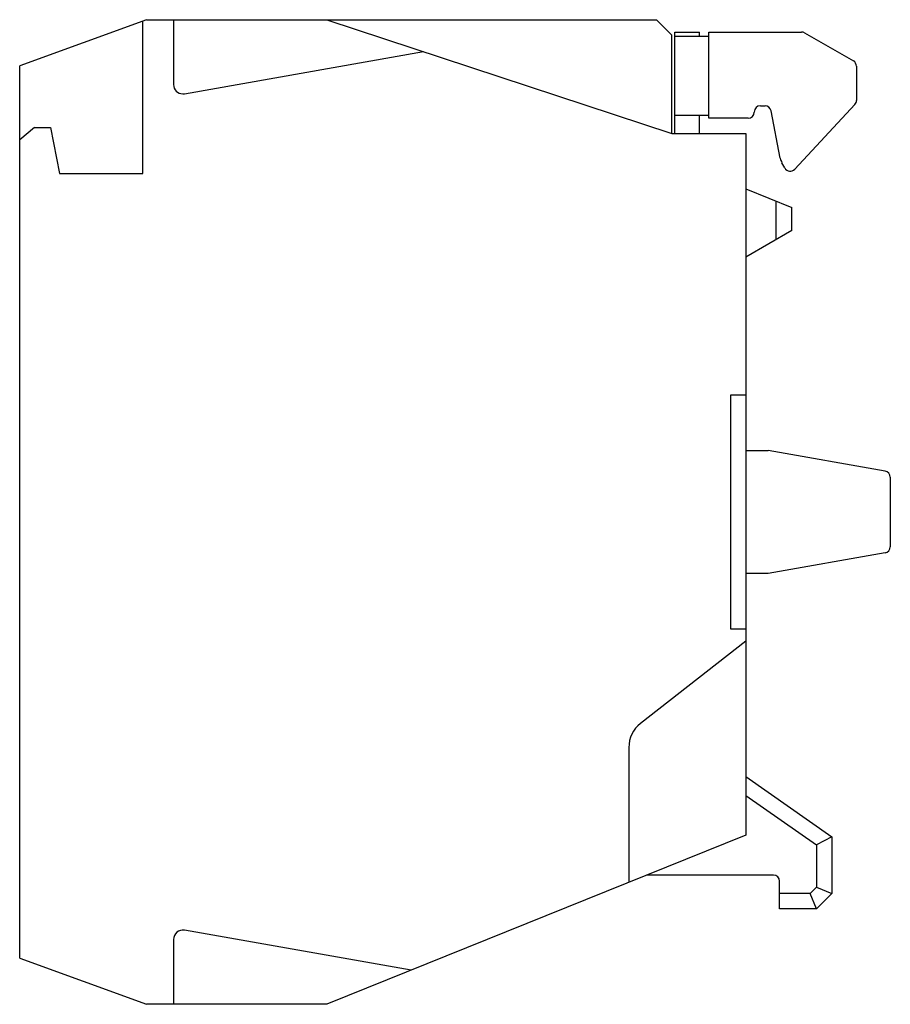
# Model space of a CAD drawing. Header units: millimetres. Extents: x -28.3 to 0, y 0 to 32.
import ezdxf

# ---------------------------------------------------------------- set-up
doc = ezdxf.new("R2010")
doc.units = ezdxf.units.MM

msp = doc.modelspace()

# ---------------------------------------------------------------- linework, layer by layer
at = {"color": 7, "linetype": 'Continuous', "lineweight": 25}
for p, q in [((-24.179, 32), (-7.6, 32)), ((-7.6, 32), (-7.1, 31.5)), ((-24.179, 32), (-28.3, 30.5)), ((-24.3, 27), (-24.3, 31.956)), ((-23.3, 32), (-23.3, 29.89)), ((-18.313, 32), (-7.1, 28.3)), ((-7.1, 28.3), (-7.1, 31.5)), ((-7, 28.3), (-7, 31.6)), ((-7, 31.6), (-6.2, 31.6)), ((-5.9, 31.45), (-7, 31.45)), ((-6.2, 31.45), (-6.2, 31.6)), ((-5.9, 31.6), (-2.886, 31.6)), ((-5.9, 28.8), (-5.9, 31.6)), ((-2.786, 31.573), (-1.2, 30.658)), ((-22.948, 29.595), (-15.177, 30.965)), ((-28.3, 1.5), (-28.3, 30.5)), ((-1.1, 30.485), (-1.1, 29.379)), ((-4.223, 29.2), (-4.073, 29.2)), ((-1.154, 29.242), (-3.108, 27.144)), ((-7, 28.9), (-5.9, 28.9)), ((-6.2, 28.3), (-6.2, 28.9)), ((-3.577, 27.5), (-3.876, 29.038)), ((-27.823, 28.5), (-28.3, 28.1)), ((-27.823, 28.5), (-27.3, 28.5)), ((-27.3, 28.5), (-27.008, 27)), ((-4.623, 28.8), (-5.9, 28.8)), ((-7.1, 28.3), (-4.7, 28.3)), ((-4.7, 28.3), (-4.7, 5.5)), ((-3.43, 27.183), (-3.524, 27.353)), ((-27.008, 27), (-24.3, 27)), ((-4.7, 26.5), (-3.2, 25.894)), ((-3.72, 26.104), (-3.72, 24.844)), ((-3.2, 25.144), (-3.2, 25.894)), ((-3.2, 25.144), (-4.7, 24.278)), ((-4.7, 19.8), (-5.2, 19.8)), ((-5.2, 19.8), (-5.2, 12.2)), ((-4.7, 18), (-3.97, 18)), ((-0.165, 17.329), (-3.97, 18)), ((0, 17.132), (0, 14.868)), ((-0.165, 14.671), (-3.97, 14)), ((-3.97, 14), (-4.7, 14)), ((-5.2, 12.2), (-4.7, 12.2)), ((-4.7, 11.8), (-8.116, 9.131)), ((-8.5, 8.343), (-8.5, 3.965)), ((-4.7, 7.4), (-1.9, 5.439)), ((-4.7, 6.79), (-2.4, 5.179)), ((-4.7, 5.5), (-18.313, 0)), ((-1.9, 5.439), (-2.4, 5.179)), ((-2.4, 5.179), (-2.4, 3.807)), ((-1.9, 5.439), (-1.9, 3.6)), ((-3.8, 4.2), (-7.918, 4.2)), ((-3.6, 3.1), (-3.6, 4)), ((-2.607, 3.6), (-3.6, 3.6)), ((-2.4, 3.807), (-2.607, 3.6)), ((-2.4, 3.1), (-2.607, 3.6)), ((-2.4, 3.807), (-1.9, 3.6)), ((-1.9, 3.6), (-2.4, 3.1)), ((-2.4, 3.1), (-3.6, 3.1)), ((-15.577, 1.105), (-22.948, 2.405)), ((-23.3, 2.11), (-23.3, 0)), ((-28.3, 1.5), (-24.179, 0)), ((-18.313, 0), (-24.179, 0))]:
    msp.add_line(p, q, dxfattribs=at)
for centre, radius, start, end in [((-2.886, 31.4), 0.2, 60, 90), ((-1.3, 30.485), 0.2, 0, 60), ((-23, 29.89), 0.3, 180, 270), ((-23, 29.89), 0.3, 270, 280), ((-4.223, 29), 0.2, 90, 180), ((-4.073, 29), 0.2, 11, 90), ((-1.3, 29.379), 0.2, 317.0353, 360), ((-4.623, 29), 0.2, 270, 360), ((-3.086, 27.595), 0.5, 191, 209), ((-3.255, 27.28), 0.2, 209.0247, 317.0353), ((-0.2, 17.132), 0.2, 0, 80), ((-0.2, 14.868), 0.2, 280, 360), ((-7.5, 8.343), 1, 128, 180), ((-3.8, 4), 0.2, 0, 90), ((-23, 2.11), 0.3, 80, 180)]:
    msp.add_arc(centre, radius, start, end, dxfattribs=at)

doc.saveas('drawing.dxf')
